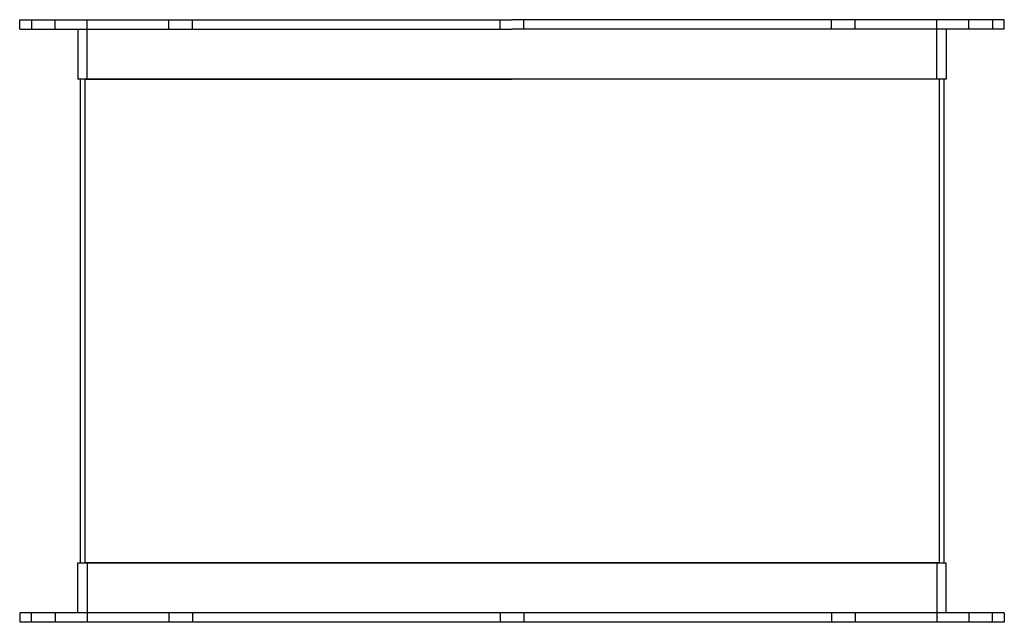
# Model space of a CAD drawing. Header units: millimetres. Extents: x -208 to 208, y 0 to 254.
import ezdxf

# ---------------------------------------------------------------- set-up
doc = ezdxf.new("R2010")
doc.units = ezdxf.units.MM
doc.layers.add('HIDDEN', color=7, linetype='Continuous')
doc.layers.add('THICK', color=7, linetype='Continuous')

msp = doc.modelspace()

# ---------------------------------------------------------------- linework, layer by layer
at = {"layer": 'HIDDEN'}
for p, q in [((-202.5, 254), (-202.5, 250)), ((-192.5, 250), (-192.5, 254)), ((-179, 229), (-179, 254)), ((-144.65, 250), (-144.65, 254)), ((-144.65, 250), (-144.65, 254)), ((-134.65, 250), (-134.65, 254)), ((-134.65, 250), (-134.65, 254)), ((-5, 250), (-5, 254)), ((-5, 250), (-5, 254)), ((5, 250), (5, 254)), ((5, 250), (5, 254)), ((134.65, 250), (134.65, 254)), ((134.65, 250), (134.65, 254)), ((144.65, 250), (144.65, 254)), ((144.65, 250), (144.65, 254)), ((179, 229), (179, 254)), ((192.5, 250), (192.5, 254)), ((202.5, 254), (202.5, 250)), ((-180, 229), (0, 229)), ((-180, 229), (-180, 25)), ((180, 229), (0, 229)), ((180, 229), (180, 25)), ((0, 25), (-180, 25)), ((-179, 25), (-179, 0)), ((180, 25), (0, 25)), ((179, 25), (179, 0)), ((-202.5, 0), (-202.5, 4)), ((-192.5, 4), (-192.5, 0)), ((-144.65, 4), (-144.65, 0)), ((-144.65, 4), (-144.65, 0)), ((-134.65, 4), (-134.65, 0)), ((-134.65, 4), (-134.65, 0)), ((-5, 4), (-5, 0)), ((-5, 4), (-5, 0)), ((5, 4), (5, 0)), ((5, 4), (5, 0)), ((134.65, 4), (134.65, 0)), ((134.65, 4), (134.65, 0)), ((144.65, 4), (144.65, 0)), ((144.65, 4), (144.65, 0)), ((192.5, 4), (192.5, 0)), ((202.5, 0), (202.5, 4))]:
    msp.add_line(p, q, dxfattribs=at)
at = {"layer": 'THICK'}
for p, q in [((-207.5, 254), (0, 254)), ((-207.5, 250), (-207.5, 254)), ((207.5, 254), (0, 254)), ((207.5, 250), (207.5, 254)), ((-207.5, 250), (0, 250)), ((-183, 250), (-183, 229)), ((207.5, 250), (0, 250)), ((183, 250), (183, 229)), ((0, 229), (-183, 229)), ((-182, 229), (-182, 25)), ((183, 229), (0, 229)), ((182, 229), (182, 25)), ((-183, 25), (0, 25)), ((-183, 4), (-183, 25)), ((0, 25), (183, 25)), ((183, 4), (183, 25)), ((0, 4), (-207.5, 4)), ((-207.5, 4), (-207.5, 0)), ((0, 0), (-207.5, 0)), ((207.5, 4), (0, 4)), ((207.5, 0), (0, 0)), ((207.5, 4), (207.5, 0))]:
    msp.add_line(p, q, dxfattribs=at)

doc.saveas('drawing.dxf')
